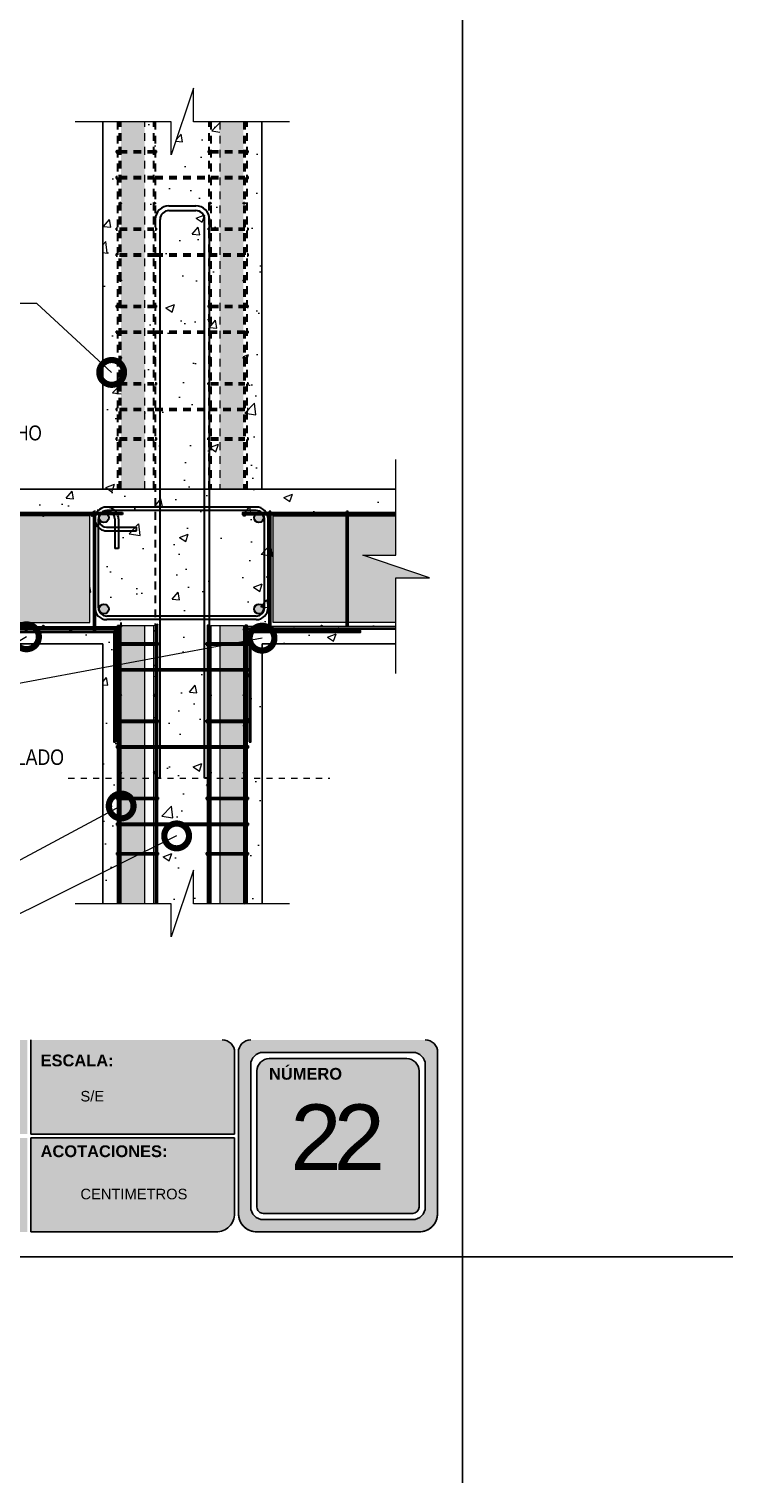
# Model space of a CAD drawing. Header units: millimetres. Extents: x 0 to 30, y 0 to 35.5.
# Tile 1 of 2: x 18.6 to 30, y 0 to 23.5. Entities that reach past the tile are written whole.
import ezdxf

# ---------------------------------------------------------------- set-up
doc = ezdxf.new("R2010")
doc.units = ezdxf.units.MM
for name, pattern in [('CONTINUA', [0]), ('DASHED', [0.75, 0.5, -0.25]), ('DASHED2', [9.524999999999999, 6.35, -3.175]), ('HIDDEN2', [0.1875, 0.125, -0.0625])]:
    doc.linetypes.add(name, pattern=pattern)
for name, color, linetype, lineweight in [('CONSTRUPANEL', 170, 'Continuous', 20), ('hatch', 252, 'Continuous', 0), ('LAMINA ACCESORIOS', 1, 'Continuous', 30), ('TEXTO', 7, 'DASHED2', 0), ('TEXTO CUADRO DATOS', 251, 'Continuous', 0)]:
    doc.layers.add(name, color=color, linetype=linetype, lineweight=lineweight)
doc.layers.add('SERRAMENTI', color=7, linetype='CONTINUA')
doc.styles.add('Erika', font='techl___.ttf', dxfattribs={"height": 0.25})
doc.styles.get("Standard").update_dxf_attribs({"font": 'arial.ttf'})
doc.dimstyles.new('Erika', dxfattribs={"dimtxt": 0.25, "dimasz": 0.8, "dimexe": 0.5, "dimexo": 0.5, "dimgap": 0, "dimtad": 0, "dimlfac": 0.1, "dimzin": 1, "dimdsep": 46, "dimtxsty": 'Erika', "dimblk": 'DOTSMALL', "dimcen": 2.5, "dimse1": 1, "dimse2": 1, "dimclrd": 252, "dimclre": 252, "dimclrt": 256, "dimadec": 0, "dimazin": 0, "dimtfac": 1, "dimtmove": 0, "dimatfit": 3, "dimldrblk": 'DOTSMALL', "dimfxl": 1, "dimlwd": 0, "dimlwe": 0, "dimarcsym": 0})

# ---------------------------------------------------------------- blocks, each defined once
blk = doc.blocks.new('RGE')
at = {"linetype": 'CONTINUA'}
blk.add_lwpolyline([(0.1390872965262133, 187.0000215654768), (2.639087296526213, 187.0000215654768), (2.639087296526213, 3.889087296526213, 0.414213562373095), (3.889087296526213, 2.639087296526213), (187, 2.639087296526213), (187, 0.1390872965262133), (3.889087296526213, 0.1390872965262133, -0.414213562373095), (0.1390872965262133, 3.889087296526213)], format="xyb", close=True, dxfattribs=at)
for centre in [(-1.721509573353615, 150.0000215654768), (-1.664739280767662, 75.00006453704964), (0, 0), (75, -1.610912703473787), (150, -1.610912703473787)]:
    blk.add_circle(centre, 1.75, dxfattribs=at)
blk = doc.blocks.new('_DotSmall')
at = {"color": 0, "linetype": 'ByBlock', "const_width": 0.5}
blk.add_lwpolyline([(-0.0625, 0, 1), (0.0625, 0, 1)], format="xyb", close=True, dxfattribs=at)

msp = doc.modelspace()

# ---------------------------------------------------------------- hatches: boundary and pattern name
at = {"true_color": 0xb3b3b3}
h = msp.add_hatch(color=253, dxfattribs=at)
h.paths.add_polyline_path([(22.16883972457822, 7.152731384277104, 0.4142135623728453), (21.9688397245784, 6.952731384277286), (21.9688397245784, 4.352731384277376, 0.4142135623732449), (22.26883972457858, 4.052731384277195), (24.8882370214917, 4.052731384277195, 0.4142135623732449), (25.18823702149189, 4.352731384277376), (25.18823702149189, 6.952731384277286, 0.4142135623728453), (24.98823702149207, 7.152731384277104)])
h.paths.add_polyline_path([(24.98823702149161, 6.752731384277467), (24.98823702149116, 4.452731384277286, -0.4142135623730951), (24.78823702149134, 4.252731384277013), (22.36883972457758, 4.252731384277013, -0.4142135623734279), (22.16883972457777, 4.452731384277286), (22.16883972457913, 6.752731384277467, -0.4142135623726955), (22.36883972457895, 6.952731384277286), (24.7882370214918, 6.952731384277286, -0.4142135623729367)], flags=16)
h.paths.add_polyline_path([(24.8882370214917, 6.652731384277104), (24.88823702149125, 4.452731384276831, -0.4142135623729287), (24.78823702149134, 4.352731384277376), (22.36883972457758, 4.352731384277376, -0.4142135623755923), (22.26883972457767, 4.452731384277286), (22.26883972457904, 6.652731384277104, -0.4142135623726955), (22.46883972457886, 6.852731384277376), (24.68823702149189, 6.852731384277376, -0.4142135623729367)], flags=0)
h.paths.add_polyline_path([(22.87319021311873, 6.55939198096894), (24.17571408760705, 6.55939198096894), (24.17571408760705, 4.303252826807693), (22.87319021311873, 4.303252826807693)], flags=8)
h.paths.add_polyline_path([(22.41661580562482, 8.33816206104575), (23.6609473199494, 8.33816206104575), (23.6609473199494, 8.046681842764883), (22.41661580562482, 8.046681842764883)], flags=9)
h = msp.add_hatch(color=253, dxfattribs=at)
h.paths.add_polyline_path([(18.55788033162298, 5.632731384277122), (18.55788033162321, 7.152731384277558), (15.266920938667, 7.152731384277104), (15.266920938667, 5.632731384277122)])
h.paths.add_polyline_path([(18.55788033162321, 5.572731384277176), (15.266920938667, 5.572731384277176), (15.266920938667, 4.052731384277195), (18.5578803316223, 4.052731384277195)])
h.paths.add_polyline_path([(18.6178803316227, 5.572731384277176), (18.61788033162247, 4.052731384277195), (21.60883972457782, 4.052731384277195, 0.4142135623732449), (21.908839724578, 4.352731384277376), (21.90883972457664, 5.572731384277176)])
h.paths.add_polyline_path([(18.6178803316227, 7.152731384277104), (18.6178803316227, 5.632731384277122), (21.90883972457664, 5.632731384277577), (21.90883972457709, 6.952731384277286, 0.414213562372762), (21.70883972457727, 7.152731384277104)])
at = {"layer": 'hatch', "linetype": 'Continuous'}
h = msp.add_hatch(dxfattribs=at)
h.set_pattern_fill('AR-CONC', color=256, scale=0.2)
h.set_pattern_definition([(49.99999999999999, (-722.8828242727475, -2786.1416410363), (1.434520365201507, -0.1255042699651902), [0.15, -1.65]), (355, (-722.8828242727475, -2786.1416410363), (-0.277502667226, 1.504384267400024), [0.12, -1.32]), (100.45144446, (-722.7632809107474, -2786.1520997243), (1.157017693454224, 1.378879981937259), [0.1274803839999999, -1.402284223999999]), (46.18420000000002, (-722.8828242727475, -2785.7416410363), (2.134482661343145, -0.3310385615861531), [0.2249999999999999, -2.474999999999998]), (96.63563549, (-722.7049507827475, -2785.7692276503), (1.869323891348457, 1.948237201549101), [0.191220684, -2.10342752]), (351.1841639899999, (-722.8828242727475, -2785.7416410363), (1.869323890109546, 1.94823720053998), [0.18, -1.980000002]), (21, (-722.6828242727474, -2785.8416410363), (1.193814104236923, -0.8052377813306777), [0.15, -1.65]), (326.0000000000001, (-722.6828242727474, -2785.8416410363), (0.4866306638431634, 1.450300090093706), [0.12, -1.32]), (71.45144474, (-722.5833397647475, -2785.9087441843), (1.680444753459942, 0.6450623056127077), [0.12748038, -1.402284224]), (37.50000000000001, (-722.8828242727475, -2786.1416410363), (0.02431971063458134, 0.6657877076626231), [0, -1.304, 0, -1.34, 0, -1.325]), (7.499999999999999, (-722.8828242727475, -2786.1416410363), (0.5261390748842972, 0.7888234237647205), [0, -0.764, 0, -1.274, 0, -0.505]), (327.5, (-723.3288242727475, -2786.1416410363), (1.067644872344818, -0.04510974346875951), [0, -0.5, 0, -1.56, 0, -2.07]), (317.5, (-723.5288242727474, -2786.1416410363), (1.166372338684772, 0.2002099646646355), [0, -0.65, 0, -1.036, 0, -1.47])])
h.paths.add_polyline_path([(21.66727650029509, 21.98030460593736), (21.24621907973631, 21.98030460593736), (21.24621907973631, 22.52478270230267), (20.88239124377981, 21.44794652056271), (20.88239124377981, 21.98030460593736), (20.45767650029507, 21.98030460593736), (20.45767650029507, 16.04967993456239), (21.66727650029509, 16.04967993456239)], flags=17)
h.paths.add_polyline_path([(20.07367650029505, 21.98030460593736), (19.77827297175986, 21.98030460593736), (19.77827297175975, 16.04967993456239), (20.07367650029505, 16.04967993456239)], flags=17)
h.paths.add_polyline_path([(22.35033735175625, 21.98030460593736), (22.05127650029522, 21.98030460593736), (22.05127650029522, 16.04967993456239), (22.35033735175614, 16.04967993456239)], flags=17)
h.paths.add_polyline_path([(21.52547297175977, 13.84676571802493), (22.05347297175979, 13.84676571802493), (22.05347297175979, 9.35080152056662), (22.35107297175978, 9.35080152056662), (22.35107297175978, 13.5491657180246), (24.51391324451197, 13.5491657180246), (24.51391324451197, 13.89476571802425), (22.53094162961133, 13.89476571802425), (22.53094162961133, 15.61725232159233), (24.51391324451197, 15.61725232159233), (24.51391324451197, 16.04967993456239), (10.78772401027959, 16.04967993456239), (10.78772401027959, 18.16433136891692), (10.54772401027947, 18.16433136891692), (10.54772401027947, 16.52064842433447), (10.54772401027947, 13.89884455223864), (10.54772401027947, 13.8444385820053), (9.962124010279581, 13.8444385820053), (9.962124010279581, 23.03818836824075), (10.54772401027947, 23.03818836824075), (10.54772401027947, 22.09272440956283), (10.54772401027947, 18.16433136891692), (10.78772401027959, 18.16433136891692), (10.78772401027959, 23.22887382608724), (9.664524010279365, 23.22887382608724), (9.664524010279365, 13.54770650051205), (19.77827297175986, 13.54770650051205), (19.77827297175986, 9.35080152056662), (20.07587297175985, 9.35080152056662), (20.07587297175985, 13.84676571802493), (20.60387297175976, 13.84676571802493), (20.60387297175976, 9.35080152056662), (20.88239124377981, 9.35080152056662), (20.88239124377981, 8.818443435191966), (21.24621907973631, 9.89527961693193), (21.24621907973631, 9.35080152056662), (21.52547297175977, 9.35080152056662)])
h.paths.add_polyline_path([(19.5671408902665, 13.89243858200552), (12.23464972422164, 13.89243858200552), (12.23464972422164, 15.61725232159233), (19.5671408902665, 15.61725232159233)], flags=16)
h = msp.add_hatch(dxfattribs=at)
h.set_pattern_fill('HONEY', color=256, scale=0.8)
h.set_pattern_definition([(0, (-722.8828242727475, -2786.1416410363), (0.15, 0.08660254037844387), [0.1, -0.2]), (120, (-722.8828242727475, -2786.1416410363), (-0.15, 0.08660254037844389), [0.09999999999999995, -0.1999999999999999]), (59.99999999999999, (-722.8828242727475, -2786.1416410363), (3.33066907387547e-17, 0.1732050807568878), [-0.2, 0.1])])
h.paths.add_polyline_path([(19.5671408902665, 13.89243858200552), (19.5671408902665, 15.61725232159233), (12.23464972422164, 15.61725232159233), (12.23464972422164, 13.89243858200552)])
h.paths.add_polyline_path([(20.45767650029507, 21.98030460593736), (20.07367650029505, 21.98030460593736), (20.07367650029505, 16.04967993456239), (20.45767650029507, 16.04967993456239)])
h.paths.add_polyline_path([(22.05127650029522, 21.98030460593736), (21.66727650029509, 21.98030460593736), (21.66727650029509, 16.04967993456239), (22.05127650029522, 16.04967993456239)])
h.paths.add_polyline_path([(22.53094162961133, 13.89476571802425), (24.51391324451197, 13.89476571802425), (24.51391324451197, 14.6175089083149), (25.05839134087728, 14.6175089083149), (23.98155515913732, 14.98133674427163), (24.51391324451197, 14.98133674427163), (24.51391324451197, 15.61725232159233), (22.53094162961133, 15.61725232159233)])
h.paths.add_polyline_path([(22.05347297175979, 13.84676571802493), (21.66947297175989, 13.84676571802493), (21.66947297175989, 9.35080152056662), (22.05347297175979, 9.35080152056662)])
h.paths.add_polyline_path([(20.45987297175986, 13.84676571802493), (20.07587297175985, 13.84676571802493), (20.07587297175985, 9.35080152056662), (20.45987297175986, 9.35080152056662)])
h.paths.add_polyline_path([(9.962124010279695, 21.98601779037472), (10.08059287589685, 21.98601779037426), (10.08059287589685, 21.56013132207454), (10.34612401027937, 22.34603472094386), (10.34612401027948, 23.03818836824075), (9.962124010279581, 23.03818836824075)])
h.paths.add_polyline_path([(10.08059287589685, 21.44833329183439), (9.962124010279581, 21.44833329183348), (9.962124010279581, 13.8444385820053), (10.34612401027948, 13.8444385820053), (10.34612401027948, 21.80835022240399), (10.08059287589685, 21.02244682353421)])
h = msp.add_hatch(color=256, dxfattribs=at)
h.dxf.hatch_style = 1
h.paths.add_polyline_path([(10.65658897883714, 15.58942788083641, 1), (10.81018897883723, 15.58942788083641, 1)])
h.paths.add_polyline_path([(11.91458475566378, 15.58942788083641, 1), (12.06818475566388, 15.58942788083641, 1)])
h.paths.add_polyline_path([(12.06818475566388, 14.14251478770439, 1), (11.91458475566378, 14.14251478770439, 1)])
h.paths.add_polyline_path([(10.65658897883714, 14.14251478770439, 1), (10.81018897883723, 14.14251478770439, 1)])
h.paths.add_polyline_path([(19.87438992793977, 15.5881416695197, 0.1806480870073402), (19.85558700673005, 15.63848627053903), (19.7395928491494, 15.63848627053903, 0.1806480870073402), (19.72078992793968, 15.5881416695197, 1)])
h.paths.add_polyline_path([(19.7395928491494, 15.63848627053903), (19.85558700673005, 15.63848627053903, 0.4561505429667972)])
h.paths.add_polyline_path([(22.35807632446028, 15.63895853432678), (22.24290885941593, 15.63895853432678, 0.1827585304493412), (22.22369259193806, 15.5881416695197, 1), (22.37729259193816, 15.5881416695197, 0.1827585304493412)])
h.paths.add_polyline_path([(22.24290885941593, 15.63895853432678), (22.35807632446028, 15.63895853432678, 0.4512235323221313)])
h.paths.add_polyline_path([(22.37729259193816, 14.11263923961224, 1), (22.22369259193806, 14.11263923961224, 1)])
h.paths.add_polyline_path([(19.72078992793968, 14.11263923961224, 1), (19.87438992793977, 14.11263923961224, 1)])

# ---------------------------------------------------------------- linework, layer by layer
at = {"linetype": 'CONTINUA'}
for p, q in [((19.77827297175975, 16.04967993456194), (19.77827297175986, 21.98030460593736)), ((22.35033735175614, 16.04967993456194), (22.35033735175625, 21.98030460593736)), ((19.77827297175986, 13.54770650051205), (9.664524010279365, 13.54770650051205)), ((19.77827297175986, 13.5491657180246), (19.77827297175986, 9.35080152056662)), ((24.51391324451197, 13.5491657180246), (22.35107297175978, 13.5491657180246)), ((22.35107297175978, 13.5491657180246), (22.35107297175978, 9.35080152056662))]:
    msp.add_line(p, q, dxfattribs=at)
at = {"linetype": 'Continuous'}
msp.add_line((10.78772401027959, 16.04967993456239), (24.51391324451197, 16.04967993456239), dxfattribs=at)
at = {"color": 253, "true_color": 0xb3b3b3}
for p, q in [((18.61788033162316, 5.632731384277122), (18.61788033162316, 7.152731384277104)), ((21.90883972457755, 6.952731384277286), (21.90883972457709, 5.632731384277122)), ((21.96883972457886, 6.952731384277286), (21.96883972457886, 4.352731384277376)), ((24.78823702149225, 6.952731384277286), (22.3688397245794, 6.952731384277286)), ((24.68823702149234, 6.852731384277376), (22.46883972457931, 6.852731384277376)), ((25.18823702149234, 4.352731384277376), (25.18823702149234, 6.952731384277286)), ((22.16883972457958, 6.752731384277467), (22.16883972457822, 4.452731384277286)), ((22.26883972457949, 6.652731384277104), (22.26883972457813, 4.452731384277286)), ((24.8882370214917, 4.452731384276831), (24.88823702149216, 6.652731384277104)), ((24.98823702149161, 4.452731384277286), (24.98823702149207, 6.752731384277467)), ((21.90883972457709, 5.632731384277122), (18.61788033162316, 5.632731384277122)), ((18.61788033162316, 4.052731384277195), (18.61788033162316, 5.572731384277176)), ((21.90883972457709, 5.572731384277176), (18.61788033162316, 5.572731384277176)), ((21.90883972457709, 5.572731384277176), (21.90883972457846, 4.352731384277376)), ((22.36883972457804, 4.352731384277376), (24.7882370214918, 4.352731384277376)), ((22.36883972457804, 4.252731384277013), (24.7882370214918, 4.252731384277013)), ((21.60883972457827, 4.052731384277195), (18.61788033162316, 4.052731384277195)), ((24.88823702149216, 4.052731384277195), (22.26883972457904, 4.052731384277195)), ((22.26883972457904, 4.052731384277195), (24.88823702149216, 4.052731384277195))]:
    msp.add_line(p, q, dxfattribs=at)
at = {"color": 254, "true_color": 0xe3e3e3}
for q in [(25.58823702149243, -2.033143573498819e-07), (29.95815397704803, 3.652731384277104), (25.58823702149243, -2.033143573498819e-07)]:
    msp.add_line((25.58823702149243, 3.652731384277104), q, dxfattribs=at)
msp.add_lwpolyline([(3.998237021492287, 3.652731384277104), (25.58823702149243, 3.652731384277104), (25.58823702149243, 31.59273138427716), (3.998237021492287, 31.59273138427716)], close=True, dxfattribs=at)
at = {"color": 253, "true_color": 0xb3b3b3}
for centre, radius, start, end in [((21.70883972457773, 6.952731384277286), 0.2, 2.605510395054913e-11, 90), ((22.16883972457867, 6.952731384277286), 0.2, 90, 180), ((24.98823702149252, 6.952731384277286), 0.2, 0, 90), ((22.3688397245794, 6.752731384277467), 0.2, 90, 179.9999999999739), ((22.46883972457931, 6.652731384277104), 0.2, 90, 179.9999999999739), ((24.68823702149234, 6.652731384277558), 0.2, 0, 90), ((24.78823702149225, 6.752731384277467), 0.2, 0, 90), ((21.60883972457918, 4.352731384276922), 0.3, 269.9999999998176, 7.816531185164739e-11), ((22.26883972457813, 4.352731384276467), 0.3, 179.9999999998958, 270.0000000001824), ((22.26883972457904, 4.352731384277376), 0.3000000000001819, 180, 270), ((22.36883972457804, 4.452731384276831), 0.1999999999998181, 179.9999999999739, 270), ((22.36883972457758, 4.452731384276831), 0.0999999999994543, 179.9999999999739, 270.0000000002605), ((24.7882370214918, 4.452731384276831), 0.1999999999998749, 270, 2.605510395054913e-11), ((24.7882370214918, 4.452731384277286), 0.09999999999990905, 270, 359.999999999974), ((24.88823702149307, 4.352731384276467), 0.3, 269.9999999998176, 1.042204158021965e-10), ((24.88823702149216, 4.352731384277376), 0.3000000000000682, 270, 0)]:
    msp.add_arc(centre, radius, start, end, dxfattribs=at)
at = {"layer": 'CONSTRUPANEL', "linetype": 'HIDDEN2'}
for p, q in [((20.07367650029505, 16.04967993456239), (20.07367650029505, 21.98030460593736)), ((20.45767650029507, 16.04967993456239), (20.45767650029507, 21.98030460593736)), ((21.66727650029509, 21.98030460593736), (21.66727650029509, 16.04967993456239)), ((22.05127650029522, 21.98030460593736), (22.05127650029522, 16.04967993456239))]:
    msp.add_line(p, q, dxfattribs=at)
at = {"layer": 'CONSTRUPANEL', "linetype": 'CONTINUA'}
for p, q in [((19.5671408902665, 15.61725232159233), (12.23464972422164, 15.61725232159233)), ((19.5671408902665, 13.89243858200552), (19.5671408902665, 15.61725232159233)), ((22.53094162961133, 13.89476571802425), (22.53094162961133, 15.61725232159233)), ((24.51391324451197, 15.61725232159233), (22.53094162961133, 15.61725232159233)), ((12.23464972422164, 13.89243858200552), (19.5671408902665, 13.89243858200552)), ((24.51391324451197, 13.89476571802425), (22.53094162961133, 13.89476571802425)), ((20.07587297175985, 13.84676571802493), (20.60387297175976, 13.84676571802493)), ((20.07587297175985, 9.35080152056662), (20.07587297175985, 13.84676571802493)), ((20.45987297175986, 9.35080152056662), (20.45987297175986, 13.84676571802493)), ((20.60387297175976, 9.35080152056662), (20.60387297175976, 13.84676571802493)), ((21.52547297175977, 13.84676571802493), (21.52547297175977, 9.35080152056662)), ((21.52547297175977, 13.84676571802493), (22.05347297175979, 13.84676571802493)), ((21.66947297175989, 13.84676571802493), (21.66947297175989, 9.35080152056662)), ((22.05347297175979, 13.84676571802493), (22.05347297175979, 9.35080152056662))]:
    msp.add_line(p, q, dxfattribs=at)
at = {"layer": 'hatch', "linetype": 'ByBlock', "lineweight": 0}
for points in [[(22.7936545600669, 21.98030460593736), (21.24621907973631, 21.98030460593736), (21.24621907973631, 22.52478270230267), (20.88239124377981, 21.44794652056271), (20.88239124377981, 21.98030460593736), (19.33495576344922, 21.98030460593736)], [(24.51391324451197, 13.07007342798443), (24.51391324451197, 14.6175089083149), (25.05839134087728, 14.6175089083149), (23.98155515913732, 14.98133674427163), (24.51391324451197, 14.98133674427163), (24.51391324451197, 16.52877222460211)], [(22.7936545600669, 9.35080152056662), (21.24621907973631, 9.35080152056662), (21.24621907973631, 9.89527961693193), (20.88239124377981, 8.818443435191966), (20.88239124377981, 9.35080152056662), (19.33495576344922, 9.35080152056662)]]:
    msp.add_lwpolyline(points, dxfattribs=at)
at = {"layer": 'LAMINA ACCESORIOS', "linetype": 'HIDDEN2'}
for p, q in [((20.60167650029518, 16.04967993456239), (20.60167650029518, 21.98030460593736)), ((21.52327650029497, 21.98030460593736), (21.52327650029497, 16.04967993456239)), ((22.0752765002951, 21.98030460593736), (22.0752765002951, 16.04967993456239)), ((22.1088765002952, 16.04967993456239), (22.1088765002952, 21.98030460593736)), ((19.99687650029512, 21.51138605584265), (19.99687650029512, 21.4825860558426)), ((19.99687650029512, 21.51138605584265), (20.01607650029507, 21.51138605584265)), ((19.99687650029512, 21.4825860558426), (20.01607650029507, 21.4825860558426)), ((20.04967650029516, 21.51138605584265), (20.60167650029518, 21.51138605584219)), ((20.04967650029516, 21.4825860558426), (20.60167650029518, 21.48258605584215)), ((20.62567650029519, 21.51138605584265), (20.64487650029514, 21.51138605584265)), ((20.62567650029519, 21.4825860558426), (20.64487650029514, 21.4825860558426)), ((20.64487650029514, 21.4825860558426), (20.64487650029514, 21.51138605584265)), ((21.48007650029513, 21.51138605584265), (21.4992765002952, 21.51138605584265)), ((21.48007650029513, 21.51138605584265), (21.48007650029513, 21.4825860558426)), ((21.48007650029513, 21.4825860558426), (21.4992765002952, 21.4825860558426)), ((21.52327650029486, 21.51138605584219), (22.0752765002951, 21.51138605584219)), ((21.52327650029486, 21.48258605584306), (22.0752765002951, 21.4825860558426)), ((22.1088765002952, 21.51138605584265), (22.12807650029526, 21.51138605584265)), ((22.1088765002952, 21.4825860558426), (22.12807650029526, 21.4825860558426)), ((22.12807650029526, 21.4825860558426), (22.12807650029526, 21.51138605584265)), ((19.99687650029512, 21.09538605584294), (20.01607650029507, 21.09538605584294)), ((19.99687650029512, 21.09538605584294), (19.99687650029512, 21.06658605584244)), ((19.99687650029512, 21.06658605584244), (20.01607650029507, 21.06658605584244)), ((20.04967650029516, 21.09538605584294), (20.60167650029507, 21.09538605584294)), ((20.04967650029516, 21.06658605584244), (20.60167650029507, 21.06658605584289)), ((20.62567650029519, 21.09538605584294), (21.4992765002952, 21.09538605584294)), ((20.62567650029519, 21.06658605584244), (21.4992765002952, 21.06658605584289)), ((21.52327650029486, 21.09538605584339), (22.0752765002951, 21.09538605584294)), ((21.52327650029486, 21.06658605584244), (22.0752765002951, 21.06658605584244)), ((22.1088765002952, 21.09538605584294), (22.12807650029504, 21.09538605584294)), ((22.1088765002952, 21.06658605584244), (22.12807650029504, 21.06658605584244)), ((22.12807650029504, 21.06658605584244), (22.12807650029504, 21.09538605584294)), ((19.99687650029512, 20.2633860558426), (20.01607650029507, 20.2633860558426)), ((19.99687650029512, 20.2633860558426), (19.99687650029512, 20.23458605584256)), ((19.99687650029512, 20.23458605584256), (20.01607650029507, 20.23458605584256)), ((20.04967650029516, 20.2633860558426), (20.60167650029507, 20.2633860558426)), ((20.04967650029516, 20.23458605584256), (20.60167650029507, 20.23458605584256)), ((20.62567650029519, 20.2633860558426), (20.64487650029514, 20.2633860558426)), ((20.62567650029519, 20.23458605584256), (20.64487650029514, 20.23458605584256)), ((20.64487650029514, 20.23458605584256), (20.64487650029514, 20.2633860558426)), ((21.48007650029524, 20.2633860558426), (21.48007650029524, 20.23458605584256)), ((21.48007650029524, 20.2633860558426), (21.4992765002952, 20.2633860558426)), ((21.48007650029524, 20.23458605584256), (21.4992765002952, 20.23458605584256)), ((21.52327650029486, 20.26338605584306), (22.0752765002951, 20.2633860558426)), ((21.52327650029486, 20.2345860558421), (22.0752765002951, 20.23458605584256)), ((22.1088765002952, 20.2633860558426), (22.12807650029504, 20.2633860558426)), ((22.1088765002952, 20.23458605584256), (22.12807650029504, 20.23458605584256)), ((22.12807650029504, 20.23458605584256), (22.12807650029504, 20.2633860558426)), ((19.99687650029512, 19.84738605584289), (19.99687650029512, 19.81858605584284)), ((19.99687650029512, 19.84738605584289), (20.01607650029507, 19.84738605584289)), ((19.99687650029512, 19.81858605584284), (20.01607650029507, 19.81858605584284)), ((20.04967650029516, 19.84738605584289), (20.62567650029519, 19.84738605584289)), ((20.04967650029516, 19.81858605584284), (20.62567650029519, 19.81858605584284)), ((20.62567650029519, 19.84738605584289), (21.4992765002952, 19.84738605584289)), ((20.62567650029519, 19.81858605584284), (21.4992765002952, 19.81858605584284)), ((21.4992765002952, 19.84738605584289), (22.0752765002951, 19.84738605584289)), ((21.4992765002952, 19.81858605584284), (22.0752765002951, 19.81858605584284)), ((22.1088765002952, 19.84738605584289), (22.12807650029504, 19.84738605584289)), ((22.1088765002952, 19.81858605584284), (22.12807650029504, 19.81858605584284)), ((22.12807650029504, 19.81858605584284), (22.12807650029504, 19.84738605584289)), ((19.99687650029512, 19.01538605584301), (19.99687650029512, 18.98658605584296)), ((19.99687650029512, 19.01538605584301), (20.01607650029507, 19.01538605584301)), ((19.99687650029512, 18.98658605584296), (20.01607650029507, 18.98658605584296)), ((20.04967650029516, 19.01538605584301), (20.60167650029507, 19.01538605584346)), ((20.04967650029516, 18.98658605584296), (20.60167650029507, 18.98658605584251)), ((20.62567650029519, 19.01538605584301), (20.64487650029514, 19.01538605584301)), ((20.62567650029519, 18.98658605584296), (20.64487650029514, 18.98658605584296)), ((20.64487650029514, 18.98658605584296), (20.64487650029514, 19.01538605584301)), ((21.48007650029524, 19.01538605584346), (21.4992765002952, 19.01538605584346)), ((21.48007650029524, 19.01538605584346), (21.48007650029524, 18.98658605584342)), ((21.48007650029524, 18.98658605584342), (21.4992765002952, 18.98658605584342)), ((21.52327650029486, 19.01538605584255), (22.0752765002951, 19.01538605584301)), ((21.52327650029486, 18.98658605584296), (22.0752765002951, 18.98658605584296)), ((22.1088765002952, 19.01538605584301), (22.12807650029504, 19.01538605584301)), ((22.1088765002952, 18.98658605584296), (22.12807650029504, 18.98658605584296)), ((22.12807650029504, 18.98658605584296), (22.12807650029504, 19.01538605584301)), ((19.99687650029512, 18.59938605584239), (20.01607650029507, 18.59938605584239)), ((19.99687650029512, 18.59938605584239), (19.99687650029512, 18.57058605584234)), ((19.99687650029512, 18.57058605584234), (20.01607650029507, 18.57058605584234)), ((20.04967650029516, 18.59938605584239), (20.60167650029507, 18.59938605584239)), ((20.04967650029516, 18.57058605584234), (20.60167650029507, 18.57058605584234)), ((20.62567650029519, 18.59938605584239), (21.4992765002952, 18.59938605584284)), ((20.62567650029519, 18.57058605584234), (21.4992765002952, 18.57058605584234)), ((21.4992765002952, 18.59938605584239), (22.0752765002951, 18.59938605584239)), ((21.4992765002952, 18.57058605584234), (22.0752765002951, 18.57058605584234)), ((22.1088765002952, 18.59938605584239), (22.12807650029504, 18.59938605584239)), ((22.1088765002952, 18.57058605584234), (22.12807650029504, 18.57058605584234)), ((22.12807650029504, 18.57058605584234), (22.12807650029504, 18.59938605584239)), ((19.99687650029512, 17.76738605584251), (20.01607650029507, 17.76738605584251)), ((19.99687650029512, 17.76738605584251), (19.99687650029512, 17.73858605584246)), ((19.99687650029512, 17.73858605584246), (20.01607650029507, 17.73858605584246)), ((20.04967650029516, 17.76738605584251), (20.60167650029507, 17.76738605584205)), ((20.04967650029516, 17.73858605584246), (20.60167650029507, 17.73858605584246)), ((20.62567650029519, 17.76738605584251), (20.64487650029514, 17.76738605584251)), ((20.62567650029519, 17.73858605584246), (20.64487650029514, 17.73858605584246)), ((20.64487650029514, 17.73858605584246), (20.64487650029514, 17.76738605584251)), ((21.48007650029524, 17.76738605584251), (21.4992765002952, 17.76738605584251)), ((21.48007650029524, 17.73858605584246), (21.4992765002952, 17.73858605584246)), ((21.4992765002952, 17.76738605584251), (21.4992765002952, 17.73858605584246)), ((21.52327650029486, 17.76738605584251), (22.0752765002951, 17.76738605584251)), ((21.52327650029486, 17.73858605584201), (22.0752765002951, 17.73858605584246)), ((22.1088765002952, 17.76738605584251), (22.12807650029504, 17.76738605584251)), ((22.1088765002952, 17.73858605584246), (22.12807650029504, 17.73858605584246)), ((22.12807650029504, 17.73858605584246), (22.12807650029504, 17.76738605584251)), ((19.99687650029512, 17.3513860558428), (20.01607650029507, 17.3513860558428)), ((19.99687650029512, 17.3513860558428), (19.99687650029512, 17.32258605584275)), ((19.99687650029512, 17.32258605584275), (20.01607650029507, 17.32258605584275)), ((20.04967650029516, 17.3513860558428), (20.60167650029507, 17.35138605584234)), ((20.04967650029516, 17.32258605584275), (20.60167650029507, 17.32258605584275)), ((20.62567650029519, 17.3513860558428), (21.4992765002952, 17.3513860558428)), ((20.62567650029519, 17.32258605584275), (21.4992765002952, 17.32258605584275)), ((21.4992765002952, 17.3513860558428), (22.0752765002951, 17.3513860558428)), ((21.4992765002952, 17.32258605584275), (22.0752765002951, 17.32258605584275)), ((22.1088765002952, 17.3513860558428), (22.12807650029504, 17.3513860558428)), ((22.1088765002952, 17.32258605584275), (22.12807650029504, 17.32258605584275)), ((22.12807650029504, 17.32258605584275), (22.12807650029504, 17.3513860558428)), ((19.99687650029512, 16.87458605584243), (19.99687650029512, 16.84578605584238)), ((19.99687650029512, 16.87458605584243), (20.01607650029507, 16.87458605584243)), ((19.99687650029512, 16.84578605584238), (20.01607650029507, 16.84578605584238)), ((20.04967650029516, 16.87458605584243), (20.60167650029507, 16.87458605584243)), ((20.04967650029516, 16.84578605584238), (20.60167650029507, 16.84578605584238)), ((20.62567650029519, 16.87458605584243), (20.64487650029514, 16.87458605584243)), ((20.62567650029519, 16.84578605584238), (20.64487650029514, 16.84578605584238)), ((20.64487650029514, 16.84578605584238), (20.64487650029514, 16.87458605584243)), ((21.48007650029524, 16.87458605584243), (21.4992765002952, 16.87458605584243)), ((21.48007650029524, 16.84578605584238), (21.4992765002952, 16.84578605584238)), ((21.4992765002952, 16.87458605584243), (21.4992765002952, 16.84578605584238)), ((21.52327650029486, 16.87458605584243), (22.0752765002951, 16.87458605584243)), ((21.52327650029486, 16.84578605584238), (22.0752765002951, 16.84578605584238)), ((22.1088765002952, 16.87458605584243), (22.12807650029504, 16.87458605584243)), ((22.1088765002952, 16.84578605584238), (22.12807650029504, 16.84578605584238)), ((22.12807650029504, 16.84578605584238), (22.12807650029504, 16.87458605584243))]:
    msp.add_line(p, q, dxfattribs=at)
at = {"layer": 'LAMINA ACCESORIOS', "linetype": 'CONTINUA'}
for p, q in [((20.84830516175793, 20.62493017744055), (21.28030516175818, 20.62493017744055)), ((20.84830516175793, 20.54813017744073), (21.28030516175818, 20.54813017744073)), ((20.70430516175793, 11.37953466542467), (20.70430516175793, 20.40413017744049)), ((21.42430516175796, 11.37953466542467), (21.42430516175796, 20.40413017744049)), ((21.50110516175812, 11.37953466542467), (21.50110516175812, 20.40413017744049)), ((22.25575756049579, 15.75996611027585), (19.84232495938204, 15.75996611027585)), ((12.12246520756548, 15.67208627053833), (20.09594089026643, 15.67208627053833)), ((20.09594089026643, 15.63848627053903), (12.12246520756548, 15.63848627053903)), ((19.63434089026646, 15.69128627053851), (19.66314089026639, 15.69128627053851)), ((19.63434089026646, 15.67208627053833), (19.63434089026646, 15.69128627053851)), ((19.63434089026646, 13.82276571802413), (19.63434089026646, 15.63848627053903)), ((19.65032495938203, 14.13281479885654), (19.65032495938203, 15.56796611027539)), ((19.66314089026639, 13.82276571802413), (19.66314089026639, 15.63848627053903)), ((19.70771871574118, 14.13281479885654), (19.70792495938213, 15.56796611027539)), ((22.25575756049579, 15.70236611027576), (19.84232495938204, 15.70236611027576)), ((19.97530599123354, 15.56732921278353), (19.97530599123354, 15.08732921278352)), ((20.03290599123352, 15.56732921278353), (20.03290599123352, 15.08732921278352)), ((20.09594089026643, 15.67208627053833), (20.09594089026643, 15.63848627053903)), ((22.39015756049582, 14.13281479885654), (22.3901575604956, 15.56796611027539)), ((22.4477575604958, 14.13281479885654), (22.44775756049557, 15.56796611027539)), ((22.46707297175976, 15.66775853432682), (22.46707297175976, 15.68695853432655)), ((22.49587297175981, 15.68695853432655), (22.46707297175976, 15.68695853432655)), ((22.46707297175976, 13.82276571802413), (22.46707297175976, 15.63895853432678)), ((22.49587297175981, 15.66775853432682), (22.49587297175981, 15.68695853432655)), ((22.49587297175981, 13.82276571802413), (22.49587297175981, 15.63895853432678)), ((24.51391324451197, 15.61495853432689), (22.53094162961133, 15.61725232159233)), ((23.74387297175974, 15.68695853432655), (23.7150729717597, 15.68695853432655)), ((23.7150729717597, 15.66775853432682), (23.7150729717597, 15.68695853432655)), ((23.7150729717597, 13.82276571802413), (23.7150729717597, 15.63895853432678)), ((23.74387297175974, 15.66775853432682), (23.74387297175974, 15.68695853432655)), ((23.74387297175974, 13.82276571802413), (23.74387297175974, 15.63895853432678)), ((19.84090599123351, 15.43292921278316), (20.32090599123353, 15.43292921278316)), ((19.84090599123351, 15.37532921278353), (20.32090599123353, 15.37532921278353)), ((20.32090599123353, 15.37532921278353), (20.32090599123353, 15.43292921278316)), ((20.03290599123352, 15.08732921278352), (19.97530599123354, 15.08732921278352)), ((22.25565443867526, 13.99841482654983), (19.84222183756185, 13.99841482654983)), ((22.25565443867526, 13.94081482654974), (19.84222183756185, 13.94081482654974)), ((20.07587297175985, 13.84676571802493), (20.07587297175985, 13.89243858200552)), ((19.63434089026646, 13.76996571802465), (19.63434089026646, 13.78916571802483)), ((19.66314089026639, 13.76996571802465), (19.63434089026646, 13.76996571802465)), ((19.66314089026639, 13.76996571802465), (19.66314089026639, 13.78916571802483)), ((20.01827297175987, 13.84676571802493), (20.05187297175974, 13.84676571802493)), ((22.46707297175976, 13.77476571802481), (22.46707297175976, 13.79396571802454)), ((22.46707297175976, 13.77476571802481), (22.49587297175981, 13.77476571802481)), ((22.49587297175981, 13.77476571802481), (22.49587297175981, 13.79396571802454)), ((23.7150729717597, 13.77476571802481), (23.7150729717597, 13.79396571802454)), ((23.7150729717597, 13.77476571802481), (23.74387297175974, 13.77476571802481)), ((23.74387297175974, 13.77476571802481), (23.74387297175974, 13.79396571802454)), ((19.99907297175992, 13.56450764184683), (19.99907297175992, 13.53570764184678)), ((19.99907297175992, 13.56450764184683), (20.01827297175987, 13.56450764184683)), ((19.99907297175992, 13.53570764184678), (20.01827297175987, 13.53570764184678)), ((20.05187297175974, 13.56450764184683), (20.62787297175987, 13.56450764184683)), ((20.05187297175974, 13.53570764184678), (20.62787297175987, 13.53570764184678)), ((20.66147297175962, 13.56450764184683), (20.6806729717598, 13.56450764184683)), ((20.66147297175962, 13.53570764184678), (20.6806729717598, 13.53570764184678)), ((20.6806729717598, 13.53570764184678), (20.6806729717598, 13.56450764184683)), ((21.44867297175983, 13.56450764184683), (21.4678729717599, 13.56450764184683)), ((21.44867297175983, 13.56450764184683), (21.44867297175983, 13.53570764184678)), ((21.44867297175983, 13.53570764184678), (21.4678729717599, 13.53570764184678)), ((21.50147297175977, 13.56450764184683), (22.07747297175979, 13.56450764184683)), ((21.50147297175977, 13.53570764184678), (22.07747297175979, 13.53570764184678)), ((22.11107297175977, 13.56450764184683), (22.13027297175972, 13.56450764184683)), ((22.11107297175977, 13.53570764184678), (22.13027297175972, 13.53570764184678)), ((22.13027297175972, 13.53570764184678), (22.13027297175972, 13.56450764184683)), ((19.99907297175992, 13.14850764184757), (19.99907297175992, 13.11970764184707)), ((19.99907297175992, 13.14850764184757), (20.01827297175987, 13.14850764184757)), ((20.05187297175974, 13.14850764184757), (20.62787297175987, 13.14850764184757)), ((20.66147297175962, 13.14850764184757), (21.4678729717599, 13.14850764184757)), ((21.50147297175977, 13.14850764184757), (22.07747297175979, 13.14850764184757)), ((22.11107297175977, 13.14850764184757), (22.13027297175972, 13.14850764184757)), ((22.13027297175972, 13.11970764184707), (22.13027297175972, 13.14850764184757)), ((19.99907297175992, 13.11970764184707), (20.01827297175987, 13.11970764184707)), ((20.05187297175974, 13.11970764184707), (20.62787297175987, 13.11970764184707)), ((20.66147297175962, 13.11970764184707), (21.4678729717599, 13.11970764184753)), ((21.50147297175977, 13.11970764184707), (22.07747297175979, 13.11970764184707)), ((22.11107297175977, 13.11970764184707), (22.13027297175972, 13.11970764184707)), ((19.99907297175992, 12.31650764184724), (19.99907297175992, 12.28770764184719)), ((19.99907297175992, 12.31650764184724), (20.01827297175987, 12.31650764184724)), ((19.99907297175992, 12.28770764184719), (20.01827297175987, 12.28770764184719)), ((20.05187297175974, 12.31650764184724), (20.62787297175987, 12.31650764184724)), ((20.05187297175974, 12.28770764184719), (20.62787297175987, 12.28770764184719)), ((20.66147297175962, 12.31650764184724), (20.6806729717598, 12.31650764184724)), ((20.66147297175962, 12.28770764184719), (20.6806729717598, 12.28770764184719)), ((20.6806729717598, 12.28770764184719), (20.6806729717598, 12.31650764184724)), ((21.44867297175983, 12.31650764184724), (21.4678729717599, 12.31650764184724)), ((21.44867297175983, 12.31650764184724), (21.44867297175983, 12.28770764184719)), ((21.44867297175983, 12.28770764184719), (21.4678729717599, 12.28770764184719)), ((21.50147297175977, 12.31650764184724), (22.07747297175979, 12.31650764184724)), ((21.50147297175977, 12.28770764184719), (22.07747297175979, 12.28770764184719)), ((22.11107297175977, 12.31650764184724), (22.13027297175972, 12.31650764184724)), ((22.11107297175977, 12.28770764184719), (22.13027297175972, 12.28770764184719)), ((22.13027297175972, 12.28770764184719), (22.13027297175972, 12.31650764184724)), ((19.99907297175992, 11.90050764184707), (19.99907297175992, 11.87170764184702)), ((19.99907297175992, 11.90050764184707), (20.01827297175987, 11.90050764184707)), ((19.99907297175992, 11.87170764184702), (20.01827297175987, 11.87170764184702)), ((20.05187297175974, 11.90050764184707), (20.62787297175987, 11.90050764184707)), ((20.05187297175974, 11.87170764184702), (20.62787297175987, 11.87170764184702)), ((20.66147297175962, 11.90050764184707), (21.4678729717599, 11.90050764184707)), ((20.66147297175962, 11.87170764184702), (21.4678729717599, 11.87170764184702)), ((21.50147297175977, 11.90050764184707), (22.07747297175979, 11.90050764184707)), ((21.50147297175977, 11.87170764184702), (22.07747297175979, 11.87170764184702)), ((22.11107297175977, 11.90050764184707), (22.13027297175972, 11.90050764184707)), ((22.11107297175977, 11.87170764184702), (22.13027297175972, 11.87170764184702)), ((22.13027297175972, 11.87170764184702), (22.13027297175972, 11.90050764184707)), ((20.70430516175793, 11.37953466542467), (20.66147297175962, 11.37953466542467)), ((21.4678729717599, 11.37953466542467), (21.42430516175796, 11.37953466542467)), ((19.99907297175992, 11.06850764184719), (19.99907297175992, 11.03970764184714)), ((19.99907297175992, 11.06850764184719), (20.01827297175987, 11.06850764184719)), ((19.99907297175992, 11.03970764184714), (20.01827297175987, 11.03970764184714)), ((20.05187297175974, 11.06850764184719), (20.62787297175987, 11.06850764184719)), ((20.05187297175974, 11.03970764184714), (20.62787297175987, 11.03970764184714)), ((20.66147297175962, 11.06850764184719), (20.6806729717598, 11.06850764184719)), ((20.66147297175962, 11.03970764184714), (20.6806729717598, 11.03970764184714)), ((20.6806729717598, 11.03970764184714), (20.6806729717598, 11.06850764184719)), ((21.44867297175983, 11.06850764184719), (21.4678729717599, 11.06850764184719)), ((21.44867297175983, 11.06850764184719), (21.44867297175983, 11.03970764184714)), ((21.44867297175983, 11.03970764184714), (21.4678729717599, 11.03970764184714)), ((21.50147297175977, 11.06850764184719), (22.07747297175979, 11.06850764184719)), ((21.50147297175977, 11.03970764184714), (22.07747297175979, 11.03970764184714)), ((22.11107297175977, 11.06850764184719), (22.13027297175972, 11.06850764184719)), ((22.11107297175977, 11.03970764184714), (22.13027297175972, 11.03970764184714)), ((22.13027297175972, 11.03970764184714), (22.13027297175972, 11.06850764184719)), ((19.99907297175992, 10.65250764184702), (19.99907297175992, 10.62370764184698)), ((19.99907297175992, 10.65250764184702), (20.01827297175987, 10.65250764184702)), ((19.99907297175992, 10.62370764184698), (20.01827297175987, 10.62370764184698)), ((20.05187297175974, 10.65250764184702), (20.62787297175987, 10.65250764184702)), ((20.05187297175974, 10.62370764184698), (20.62787297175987, 10.62370764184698)), ((20.66147297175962, 10.65250764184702), (21.4678729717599, 10.65250764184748)), ((20.66147297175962, 10.62370764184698), (21.4678729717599, 10.62370764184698)), ((21.50147297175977, 10.65250764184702), (22.07747297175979, 10.65250764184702)), ((21.50147297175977, 10.62370764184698), (22.07747297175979, 10.62370764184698)), ((22.11107297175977, 10.65250764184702), (22.13027297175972, 10.65250764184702)), ((22.11107297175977, 10.62370764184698), (22.13027297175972, 10.62370764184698)), ((22.13027297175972, 10.62370764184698), (22.13027297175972, 10.65250764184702)), ((19.99907297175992, 10.17570764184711), (20.01827297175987, 10.17570764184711)), ((19.99907297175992, 10.17570764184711), (19.99907297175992, 10.14690764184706)), ((19.99907297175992, 10.14690764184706), (20.01827297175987, 10.14690764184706)), ((20.05187297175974, 10.17570764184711), (20.62787297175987, 10.17570764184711)), ((20.05187297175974, 10.14690764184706), (20.62787297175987, 10.14690764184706)), ((20.66147297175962, 10.17570764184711), (20.6806729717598, 10.17570764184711)), ((20.66147297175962, 10.14690764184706), (20.6806729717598, 10.14690764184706)), ((20.6806729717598, 10.14690764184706), (20.6806729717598, 10.17570764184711)), ((21.42645789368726, 10.17255843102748), (21.42645789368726, 10.17255843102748)), ((21.44867297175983, 10.17570764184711), (21.44867297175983, 10.14690764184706)), ((21.44867297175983, 10.17570764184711), (21.4678729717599, 10.17570764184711)), ((21.44867297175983, 10.14690764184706), (21.4678729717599, 10.14690764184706)), ((21.50147297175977, 10.17570764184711), (22.07747297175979, 10.17570764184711)), ((21.50147297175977, 10.14690764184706), (22.07747297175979, 10.14690764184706)), ((22.11107297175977, 10.17570764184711), (22.13027297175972, 10.17570764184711)), ((22.11107297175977, 10.14690764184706), (22.13027297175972, 10.14690764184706)), ((22.13027297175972, 10.14690764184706), (22.13027297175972, 10.17570764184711))]:
    msp.add_line(p, q, dxfattribs=at)
at = {"layer": 'LAMINA ACCESORIOS', "linetype": 'HIDDEN2'}
for points in [[(20.01607650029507, 21.98030460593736), (20.01607650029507, 16.04967993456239)], [(20.04967650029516, 16.04967993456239), (20.04967650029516, 21.98030460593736)], [(20.62567650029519, 21.98030460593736), (20.62567650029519, 13.84676571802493)], [(21.4992765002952, 16.04967993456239), (21.4992765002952, 21.98030460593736)], [(21.48007650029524, 17.73858605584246), (21.48007650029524, 17.76738605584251)], [(21.48007650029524, 16.84578605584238), (21.48007650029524, 16.87458605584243)]]:
    msp.add_lwpolyline(points, dxfattribs=at)
at = {"layer": 'LAMINA ACCESORIOS', "linetype": 'CONTINUA'}
for points in [[(24.51391324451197, 15.66775853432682), (22.03427297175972, 15.66775853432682), (22.03427297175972, 15.63895853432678), (24.51391324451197, 15.63895853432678)], [(15.91914089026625, 13.82276571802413), (20.01827297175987, 13.82276571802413), (20.01827297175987, 13.78916571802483), (15.91914089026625, 13.78916571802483)], [(20.01827297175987, 13.84676571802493), (20.01827297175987, 9.35080152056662)], [(20.05187297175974, 9.35080152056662), (20.05187297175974, 13.84676571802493)], [(20.66147297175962, 9.35080152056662), (20.66147297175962, 13.84676571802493), (20.62787297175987, 13.84676571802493), (20.62787297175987, 9.35080152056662)], [(21.50147297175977, 9.35080152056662), (21.50147297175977, 13.84676571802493), (21.4678729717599, 13.84676571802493), (21.4678729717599, 9.35080152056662)], [(22.11107297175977, 9.35080152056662), (22.11107297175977, 13.84676571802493), (22.07747297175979, 13.84676571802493), (22.07747297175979, 9.35080152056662)], [(24.51391324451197, 13.82276571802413), (22.11107297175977, 13.82276571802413), (22.11107297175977, 13.79396571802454), (24.51391324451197, 13.79396571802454)]]:
    msp.add_lwpolyline(points, dxfattribs=at)
at = {"layer": 'LAMINA ACCESORIOS', "linetype": 'HIDDEN2'}
for centre in [(20.06167650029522, 20.66498605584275), (20.61367650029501, 20.66498605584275), (21.51127650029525, 20.66498605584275), (22.06327650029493, 20.66498605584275), (20.06167650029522, 19.41698605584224), (20.61367650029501, 19.41698605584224), (21.51127650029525, 19.41698605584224), (22.06327650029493, 19.41698605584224), (20.06167650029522, 18.16898605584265), (20.61367650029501, 18.16898605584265), (21.51127650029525, 18.16898605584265), (22.06327650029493, 18.16898605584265)]:
    msp.add_circle(centre, 0.012, dxfattribs=at)
at = {"layer": 'LAMINA ACCESORIOS', "linetype": 'CONTINUA'}
for centre, radius in [((18.81674089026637, 15.62539656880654), 0.012), ((19.606655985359, 15.62539656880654), 0.012), ((19.79758992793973, 15.5881416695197), 0.07680000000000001), ((22.06547297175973, 15.6269585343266), 0.012), ((22.30049259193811, 15.5881416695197), 0.07680000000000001), ((23.31347297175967, 15.6269585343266), 0.012), ((19.79758992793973, 14.11263923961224), 0.07680000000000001), ((22.30049259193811, 14.11263923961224), 0.07680000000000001), ((18.81674089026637, 13.83476571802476), 0.012), ((20.06474089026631, 13.83476571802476), 0.012), ((22.06547297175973, 13.78676571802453), 0.012), ((23.31347297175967, 13.83476571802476), 0.012), ((20.06387297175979, 12.71810764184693), 0.012), ((20.61587297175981, 12.71810764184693), 0.012), ((21.51347297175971, 12.71810764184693), 0.012), ((22.06547297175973, 12.71810764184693), 0.012), ((20.06387297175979, 11.47010764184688), 0.012), ((20.61587297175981, 11.47010764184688), 0.012), ((21.51347297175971, 11.47010764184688), 0.012), ((22.06547297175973, 11.47010764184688), 0.012)]:
    msp.add_circle(centre, radius, dxfattribs=at)
for centre, radius, start, end in [((20.84830516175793, 20.40413017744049), 0.2208, 90, 180), ((20.84830516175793, 20.40413017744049), 0.144, 90, 180), ((21.28030516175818, 20.40413017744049), 0.2208, 0, 90), ((21.28030516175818, 20.40413017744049), 0.144, 0, 90), ((19.84132005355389, 15.56691296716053), 0.191586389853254, 0.1244824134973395, 270.3005282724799), ((22.25575756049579, 15.56796611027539), 0.192, 0, 90), ((19.84131938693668, 15.5669126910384), 0.1339872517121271, 0.178113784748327, 270.4300080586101), ((22.25575756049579, 15.56796611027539), 0.1344, 0, 90), ((19.84232495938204, 14.13281479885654), 0.192, 180, 270), ((19.84211871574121, 14.13281479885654), 0.1344, 180, 270), ((22.25575756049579, 14.13281479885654), 0.192, 270, 0), ((22.25575756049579, 14.13281479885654), 0.1344, 270, 0)]:
    msp.add_arc(centre, radius, start, end, dxfattribs=at)
at = {"layer": 'SERRAMENTI', "color": 3, "linetype": 'CONTINUA'}
msp.add_line((22.11107297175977, 9.35080152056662), (22.11107297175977, 9.35080152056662), dxfattribs=at)
at = {"layer": 'TEXTO', "linetype": 'DASHED', "ltscale": 0.01}
msp.add_line((19.22161381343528, 11.37953466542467), (23.44719018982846, 11.37953466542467), dxfattribs=at)

# ---------------------------------------------------------------- block references
at = {"layer": 'LAMINA ACCESORIOS', "linetype": 'CONTINUA', "yscale": 0.009600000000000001, "zscale": 0.009600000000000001, "rotation": 180}
for p, xscale in [((19.98549147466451, 13.75690095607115), 0.009600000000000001), ((22.14439946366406, 13.76170095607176), -0.009600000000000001)]:
    msp.add_blockref('RGE', p, dxfattribs=dict(at, xscale=xscale))

# ---------------------------------------------------------------- texts
at = {"layer": 'TEXTO', "linetype": 'ByBlock', "lineweight": 0, "attachment_point": 1, "style": 'Erika'}
for s, insert, char_height in [('CONSTRUPANEL\\PESTRUCTURAL COMO TECHO', (14.79218028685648, 17.47609977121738), 0.24), ('LIMITE DE COLADO\\PETAPA 1', (16.46308139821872, 11.84492413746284), 0.25)]:
    msp.add_mtext(s, dxfattribs=dict(at, insert=insert, char_height=char_height))
at = {"layer": 'TEXTO CUADRO DATOS', "attachment_point": 1}
for s, insert, char_height, width in [('{\\fArial|b1|i0|c0|p34;ESCALA:}', (18.77388233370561, 6.917612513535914), 0.19, 0.003231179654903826), ('{\\fArial|b1|i0|c0|p34;NÚMERO}', (22.4641158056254, 6.701611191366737), 0.19, 0.003231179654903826), ('{\\fArial|b0|i0|c0|p34;S/E}', (19.41738741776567, 6.330394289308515), 0.17, 0.003231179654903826), ('\\pi-0.59737;{\\T0.75;22}', (23.40804621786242, 6.112178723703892), 1.060422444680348, 0.00456855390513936), ('{\\fArial|b1|i0|c0|p34;ACOTACIONES:}', (18.77388233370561, 5.451265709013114), 0.19, 0.003231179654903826), ('{\\fArial|b0|i0|c0|p34;CENTIMETROS}', (19.41738741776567, 4.750394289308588), 0.17, 0.003231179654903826)]:
    msp.add_mtext(s, dxfattribs=dict(at, insert=insert, char_height=char_height, width=width))

# ---------------------------------------------------------------- leaders
at = {"layer": 'TEXTO', "linetype": 'ByBlock', "lineweight": 0, "annotation_type": 0, "has_hookline": 1, "hookline_direction": 0, "horizontal_direction": (-1, 0, 0)}
for points in [[(19.92215527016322, 17.93313282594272), (18.71411371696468, 19.0475546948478), (18.20211371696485, 19.0475546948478)], [(18.54603282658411, 13.66378789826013), (16.74537850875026, 12.59602371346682), (16.14207686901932, 12.59602371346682)], [(22.35107297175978, 13.64201580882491), (16.74537850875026, 12.59602371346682), (16.14207686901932, 12.59602371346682)], [(20.07587297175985, 10.93195887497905), (18.07301093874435, 9.864194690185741), (17.4697092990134, 9.864194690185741)], [(20.97172523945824, 10.44855391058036), (18.07301093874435, 9.011135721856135), (17.4697092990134, 9.011135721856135)]]:
    msp.add_leader(points, dimstyle='Erika', override={"dimgap": 0, "dimtad": 0}, dxfattribs=at)

doc.saveas('drawing.dxf')
